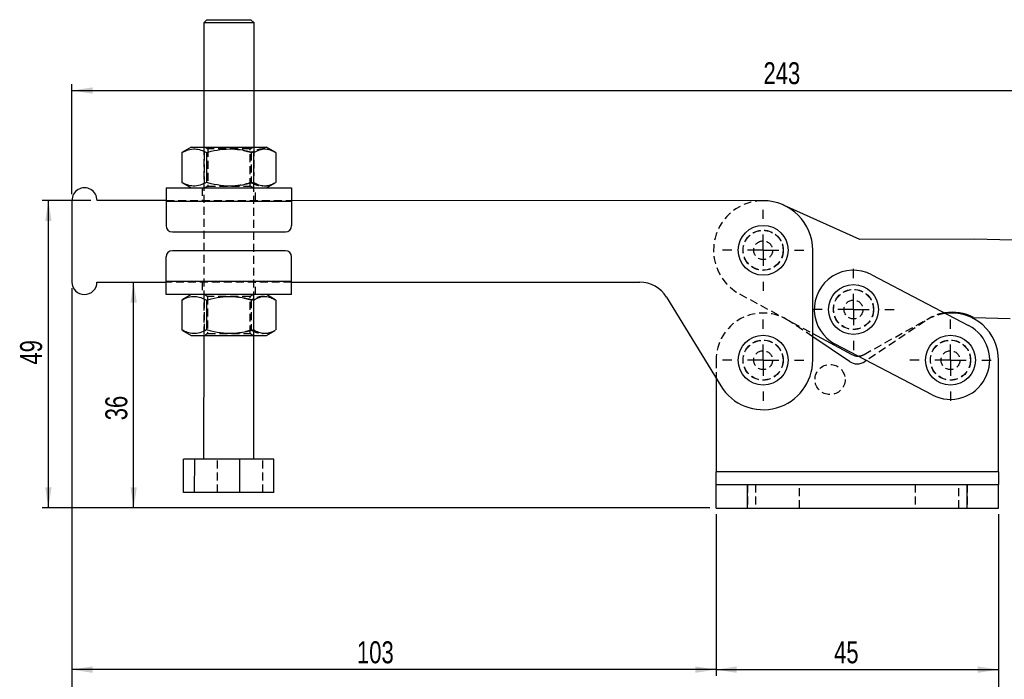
# Model space of a CAD drawing. Extents: x 28 to 407, y 19 to 290.
# Tile 5 of 11: x 28 to 185, y 110 to 215. Entities that reach past the tile are written whole.
import ezdxf

# ---------------------------------------------------------------- set-up
doc = ezdxf.new("R2010")
doc.units = 0
doc.linetypes.add('HIDDEN', pattern=[1.905, 1.27, -0.635])
doc.layers.get('0').update_dxf_attribs({"linetype": 'CONTINUOUS'})
doc.styles.add('SLDTEXTSTYLE0', font='TXT', dxfattribs={"width": 0.75})
doc.dimstyles.new('SLDDIMSTYLE0', dxfattribs={"dimtxt": 3.5, "dimasz": 3.302, "dimexe": 0, "dimexo": 0.0625, "dimgap": 0.875, "dimtad": 1, "dimdec": 0, "dimrnd": 1e-09, "dimzin": 12, "dimtxsty": 'SLDTEXTSTYLE0', "dimsah": 1, "dimcen": 0.09, "dimazin": 3, "dimtfac": 1, "dimtofl": 0, "dimtmove": 0, "dimatfit": 3, "dimtolj": 1, "dimtzin": 12})
doc.dimstyles.new('SLDDIMSTYLE1', dxfattribs={"dimtxt": 3.5, "dimasz": 3.302, "dimexe": 0, "dimexo": 0.0625, "dimgap": 0.875, "dimtad": 1, "dimdec": 0, "dimrnd": 1e-09, "dimzin": 12, "dimtxsty": 'SLDTEXTSTYLE0', "dimsah": 1, "dimcen": 0.09, "dimazin": 3, "dimtfac": 1, "dimtdec": 0, "dimtofl": 0, "dimtmove": 0, "dimatfit": 3, "dimtolj": 1, "dimtzin": 12})
doc.dimstyles.new('SLDDIMSTYLE2', dxfattribs={"dimtxt": 3.5, "dimasz": 3.302, "dimexe": 0, "dimexo": 0.0625, "dimgap": 0.875, "dimtad": 1, "dimdec": 3, "dimrnd": 1e-09, "dimzin": 12, "dimtxsty": 'SLDTEXTSTYLE0', "dimsah": 1, "dimcen": 0.09, "dimazin": 3, "dimtfac": 1, "dimtdec": 3, "dimtofl": 0, "dimtmove": 0, "dimatfit": 3, "dimtolj": 1, "dimtzin": 12})

# ---------------------------------------------------------------- blocks, each defined once
blk = doc.blocks.new('_D')
at = {"color": 179, "linetype": 'CONTINUOUS'}
for p, q in [((41.51, 173.28), (47.35, 173.28)), ((46.35, 137.28), (46.35, 173.28)), ((138.11, 137.28), (45.35, 137.28))]:
    blk.add_line(p, q, dxfattribs=at)
for points in [[(46.35, 173.28), (45.84, 169.98), (46.86, 169.98)], [(46.35, 137.28), (46.86, 140.58), (45.84, 140.58)]]:
    blk.add_solid(points, dxfattribs=at)
at = {"color": 179, "linetype": 'CONTINUOUS', "insert": (41.84, 151.25, 0.1), "char_height": 3.5, "attachment_point": 1, "rotation": 90, "style": 'SLDTEXTSTYLE0'}
blk.add_mtext('36', dxfattribs=at)
blk = doc.blocks.new('_D_1')
at = {"color": 179, "linetype": 'CONTINUOUS'}
for p, q in [((36.51, 172.28), (36.51, 110.53)), ((139.11, 136.28), (139.11, 110.53)), ((139.11, 111.53), (36.51, 111.53))]:
    blk.add_line(p, q, dxfattribs=at)
for points in [[(36.51, 111.53), (39.81, 111.02), (39.81, 112.04)], [(139.11, 111.53), (135.8, 112.04), (135.8, 111.02)]]:
    blk.add_solid(points, dxfattribs=at)
at = {"color": 179, "linetype": 'CONTINUOUS', "insert": (81.92, 116.04, 0.1), "char_height": 3.5, "attachment_point": 1, "style": 'SLDTEXTSTYLE0'}
blk.add_mtext('103', dxfattribs=at)
blk = doc.blocks.new('_D_2')
at = {"color": 179, "linetype": 'CONTINUOUS'}
for p, q in [((139.11, 136.28), (139.11, 110.53)), ((184.11, 136.28), (184.11, 110.53)), ((139.11, 111.53), (184.11, 111.53))]:
    blk.add_line(p, q, dxfattribs=at)
for points in [[(139.11, 111.53), (142.41, 111.02), (142.41, 112.04)], [(184.11, 111.53), (180.8, 112.04), (180.8, 111.02)]]:
    blk.add_solid(points, dxfattribs=at)
at = {"color": 179, "linetype": 'CONTINUOUS', "insert": (157.91, 116.04, 0.1), "char_height": 3.5, "attachment_point": 1, "style": 'SLDTEXTSTYLE0'}
blk.add_mtext('45', dxfattribs=at)
blk = doc.blocks.new('_D_3')
at = {"color": 179, "linetype": 'CONTINUOUS'}
for p, q in [((36.51, 172.28), (36.51, 98.75)), ((184.11, 136.28), (184.11, 98.75)), ((184.11, 99.75), (36.51, 99.75))]:
    blk.add_line(p, q, dxfattribs=at)
for points in [[(36.51, 99.75), (39.81, 99.24), (39.81, 100.26)], [(184.11, 99.75), (180.8, 100.26), (180.8, 99.24)]]:
    blk.add_solid(points, dxfattribs=at)
at = {"color": 179, "linetype": 'CONTINUOUS', "insert": (113.73, 104.26, 0.1), "char_height": 3.5, "attachment_point": 1, "style": 'SLDTEXTSTYLE0'}
blk.add_mtext('148', dxfattribs=at)
blk = doc.blocks.new('_D_4')
at = {"color": 179, "linetype": 'CONTINUOUS'}
for p, q in [((39.52, 186.28), (31.77, 186.28)), ((32.77, 137.28), (32.77, 186.28)), ((138.11, 137.28), (31.77, 137.28))]:
    blk.add_line(p, q, dxfattribs=at)
for points in [[(32.77, 186.28), (32.27, 182.98), (33.28, 182.98)], [(32.77, 137.28), (33.28, 140.58), (32.27, 140.58)]]:
    blk.add_solid(points, dxfattribs=at)
at = {"color": 179, "linetype": 'CONTINUOUS', "insert": (28.26, 160.12, 0.1), "char_height": 3.5, "attachment_point": 1, "rotation": 90, "style": 'SLDTEXTSTYLE0'}
blk.add_mtext('49', dxfattribs=at)
blk = doc.blocks.new('_D_5')
at = {"color": 179, "linetype": 'CONTINUOUS'}
for p, q in [((36.52, 187.28), (36.52, 204.79)), ((279.73, 171.21), (279.73, 204.79)), ((36.52, 203.79), (279.73, 203.79))]:
    blk.add_line(p, q, dxfattribs=at)
for points in [[(36.52, 203.79), (39.82, 203.28), (39.82, 204.29)], [(279.73, 203.79), (276.43, 204.29), (276.43, 203.28)]]:
    blk.add_solid(points, dxfattribs=at)
at = {"color": 179, "linetype": 'CONTINUOUS', "insert": (146.66, 208.3, 0.1), "char_height": 3.5, "attachment_point": 1, "style": 'SLDTEXTSTYLE0'}
blk.add_mtext('243', dxfattribs=at)
blk = doc.blocks.new('SW_CENTERMARKSYMBOL_0')
at = {"color": 0, "linetype": 'CONTINUOUS'}
for p, q in [((0, 5), (0, 6.46875)), ((0, 0), (0, 2.5)), ((-5, 0), (-6.46875, 0)), ((0, 0), (-2.5, 0)), ((0, 0), (0, -2.5)), ((0, 0), (2.5, 0)), ((5, 0), (6.46875, 0)), ((0, -5), (0, -6.46875))]:
    blk.add_line(p, q, dxfattribs=at)
blk = doc.blocks.new('SW_CENTERMARKSYMBOL_1')
at = {"color": 0, "linetype": 'CONTINUOUS'}
for p, q in [((0, 5), (0, 6.46875)), ((0, 0), (0, 2.5)), ((-5, 0), (-6.46875, 0)), ((0, 0), (-2.5, 0)), ((0, 0), (0, -2.5)), ((0, 0), (2.5, 0)), ((5, 0), (6.46875, 0)), ((0, -5), (0, -6.46875))]:
    blk.add_line(p, q, dxfattribs=at)
blk = doc.blocks.new('SW_CENTERMARKSYMBOL_2')
at = {"color": 0, "linetype": 'CONTINUOUS'}
for p, q in [((0, 5), (0, 6.46875)), ((0, 0), (0, 2.5)), ((-5, 0), (-6.46875, 0)), ((0, 0), (-2.5, 0)), ((0, 0), (0, -2.5)), ((0, 0), (2.5, 0)), ((5, 0), (6.46875, 0)), ((0, -5), (0, -6.46875))]:
    blk.add_line(p, q, dxfattribs=at)
blk = doc.blocks.new('SW_CENTERMARKSYMBOL_3')
at = {"color": 0, "linetype": 'CONTINUOUS'}
for p, q in [((0, 5), (0, 6.46875)), ((0, 0), (0, 2.5)), ((-5, 0), (-6.46875, 0)), ((0, 0), (-2.5, 0)), ((0, 0), (0, -2.5)), ((0, 0), (2.5, 0)), ((5, 0), (6.46875, 0)), ((0, -5), (0, -6.46875))]:
    blk.add_line(p, q, dxfattribs=at)

msp = doc.modelspace()

# ---------------------------------------------------------------- linework, layer by layer
at = {"color": 7, "linetype": 'CONTINUOUS'}
for p, q in [((58.029005, 215.071274), (57.528803, 214.571478)), ((65.528804, 214.568203), (65.029005, 215.068406)), ((57.528803, 214.571478), (57.520697, 194.77148)), ((65.520691, 194.768203), (65.528804, 214.568203)), ((55.520693, 194.772298), (54.13075, 193.970572)), ((68.909982, 193.964521), (67.520695, 194.767384)), ((54.017993, 193.903683), (54.016041, 189.142145)), ((54.135995, 193.961473), (54.017993, 193.903683)), ((57.959096, 193.902068), (57.957144, 189.140532)), ((65.461444, 193.898996), (65.459492, 189.137459)), ((69.022687, 193.897538), (69.020735, 189.136002)), ((51.518032, 188.273937), (71.518028, 188.265747)), ((54.016041, 189.142145), (54.133909, 189.086316)), ((54.127784, 189.075718), (55.518033, 188.272299)), ((67.518027, 188.267386), (68.908939, 189.069664)), ((36.517212, 186.280079), (36.511892, 173.28008)), ((51.517213, 186.273936), (40.517213, 186.278442)), ((51.517175, 186.173936), (51.515574, 182.273937)), ((51.517175, 186.173936), (71.517171, 186.165746)), ((71.517171, 186.165746), (71.515577, 182.265747)), ((146.617169, 186.234994), (71.517209, 186.265748)), ((162.005904, 180.07484), (149.854251, 185.539883)), ((52.515166, 181.273528), (70.515165, 181.266157)), ((180.290967, 180.132147), (162.005904, 180.07484)), ((186.316296, 179.95172), (180.290967, 180.132147)), ((51.51193, 173.373938), (51.513525, 177.273938)), ((70.513936, 178.266157), (52.513937, 178.273528)), ((71.511926, 173.365748), (71.513528, 177.265748)), ((154.506803, 160.831762), (154.51397, 178.331724)), ((163.899998, 174.44879), (179.346673, 166.373822)), ((40.511893, 173.278443), (51.511893, 173.273938)), ((71.511926, 173.365748), (51.51193, 173.373938)), ((71.511889, 173.265748), (126.971295, 173.243038)), ((71.511069, 171.265748), (51.511073, 171.273938)), ((55.511074, 171.2723), (54.121124, 170.470574)), ((68.900356, 170.464522), (67.511069, 171.267386)), ((54.008367, 170.403684), (54.006414, 165.642148)), ((54.126376, 170.461475), (54.008367, 170.403684)), ((57.94947, 170.40207), (57.947518, 165.640534)), ((65.451818, 170.398998), (65.449866, 165.637462)), ((69.013061, 170.39754), (69.011109, 165.636003)), ((131.236698, 170.848582), (139.864165, 156.718218)), ((180.125654, 167.631494), (185.942154, 167.45732)), ((54.006414, 165.642148), (54.12429, 165.586318)), ((54.118158, 165.57572), (55.508407, 164.772301)), ((57.508411, 164.771482), (57.500342, 145.071484)), ((65.500343, 145.068208), (65.508405, 164.768206)), ((67.508409, 164.767387), (68.899313, 165.569667)), ((154.508547, 165.090546), (160.755278, 161.71568)), ((160.384686, 160.607695), (154.50833, 164.559466)), ((173.555675, 155.296171), (158.108999, 163.37114)), ((163.07656, 160.774277), (162.828851, 160.607695)), ((184.106769, 143.026996), (184.106769, 160.834997)), ((139.106767, 157.958708), (139.106767, 143.026996)), ((54.295922, 139.772795), (54.29809, 145.072796)), ((56.070091, 145.072069), (54.29809, 145.072796)), ((56.067916, 139.772069), (56.070091, 145.072069)), ((63.272336, 145.069121), (56.070091, 145.072069)), ((63.270168, 139.76912), (63.272336, 145.069121)), ((68.702588, 145.066897), (63.272336, 145.069121)), ((68.70042, 139.766896), (68.702588, 145.066897)), ((184.106769, 143.026996), (139.106767, 143.026996)), ((139.106767, 141.026996), (139.106767, 143.026996)), ((184.106769, 143.026996), (184.106769, 141.026996)), ((56.067916, 139.772069), (54.295922, 139.772795)), ((63.270168, 139.76912), (56.067916, 139.772069)), ((68.70042, 139.766896), (63.270168, 139.76912)), ((139.106767, 137.276996), (139.106767, 141.026996)), ((139.106767, 141.026996), (144.106768, 141.026996)), ((144.106768, 137.276996), (144.106768, 141.026996)), ((144.106768, 141.026996), (179.106768, 141.026996)), ((179.106768, 137.276996), (179.106768, 141.026996)), ((179.106768, 141.026996), (184.106769, 141.026996)), ((184.106769, 137.276996), (184.106769, 141.026996)), ((139.106767, 137.276996), (144.106768, 137.276996)), ((144.106768, 137.276996), (179.106768, 137.276996)), ((179.106768, 137.276996), (184.106769, 137.276996))]:
    msp.add_line(p, q, dxfattribs=at)
at = {"color": 7, "linetype": 'HIDDEN'}
for p, q in [((57.520697, 194.77148), (57.508411, 164.771482)), ((57.730125, 194.771394), (58.145577, 194.480239)), ((58.145577, 194.480239), (58.143148, 188.562209)), ((58.147015, 194.480239), (58.145577, 194.480239)), ((64.893151, 188.559445), (64.895572, 194.477474)), ((64.895572, 194.477474), (65.311262, 194.768289)), ((65.508405, 164.768206), (65.520691, 194.768203)), ((57.579236, 193.902224), (57.577284, 189.140687)), ((57.791078, 193.958426), (57.579236, 193.902224)), ((65.081583, 193.899151), (65.079631, 189.137615)), ((57.268033, 188.271582), (57.267213, 186.271582)), ((57.577284, 189.140687), (57.789082, 189.08431)), ((58.143148, 188.562209), (57.727465, 188.271394)), ((65.308602, 188.268289), (64.893151, 188.559445)), ((65.767216, 186.268102), (65.768028, 188.268101)), ((51.517175, 186.173936), (71.517171, 186.165746)), ((51.517213, 186.273936), (71.517209, 186.265748)), ((71.511889, 173.265748), (51.511893, 173.273938)), ((71.511926, 173.365748), (51.51193, 173.373938)), ((57.261886, 173.271583), (57.261074, 171.271584)), ((65.761069, 171.268103), (65.761888, 173.268103)), ((57.720499, 171.271396), (58.135951, 170.980241)), ((58.135951, 170.980241), (58.133529, 165.062211)), ((58.137389, 170.98024), (58.135951, 170.980241)), ((64.883525, 165.059447), (64.885953, 170.977477)), ((64.885953, 170.977477), (65.301636, 171.268291)), ((142.858835, 171.384434), (154.508547, 165.090546)), ((57.56961, 170.402226), (57.567658, 165.64069)), ((57.781452, 170.458429), (57.56961, 170.402226)), ((65.071957, 170.399153), (65.070005, 165.637617)), ((154.50833, 164.559466), (150.792062, 167.058606)), ((162.680049, 161.72856), (173.046874, 167.50991)), ((172.421474, 167.058606), (163.07656, 160.774277)), ((57.567658, 165.64069), (57.779456, 165.584313)), ((58.133529, 165.062211), (57.717839, 164.771396)), ((65.298976, 164.768292), (64.883525, 165.059447)), ((139.106767, 160.834997), (139.106767, 157.958708)), ((59.726173, 139.770571), (59.728349, 145.070572)), ((66.928426, 139.767623), (66.930594, 145.067621)), ((184.106769, 143.026996), (139.106767, 143.026996)), ((144.106768, 141.026996), (144.106768, 137.276996)), ((145.406768, 141.026996), (145.406768, 137.276996)), ((152.406768, 137.276996), (152.406768, 141.026996)), ((170.806768, 141.026996), (170.806768, 137.276996)), ((177.806769, 137.276996), (177.806769, 141.026996)), ((179.106768, 141.026996), (179.106768, 137.276996))]:
    msp.add_line(p, q, dxfattribs=at)
at = {"color": 7, "linetype": 'CONTINUOUS', "flags": 128}
for points in [[(58.029005, 215.071274), (58.029065, 215.071274), (58.127949, 215.071233), (58.410184, 215.071118), (58.860565, 215.070931), (59.454793, 215.070689), (60.160847, 215.070399), (60.940655, 215.070082), (61.752187, 215.069747), (62.551679, 215.069423), (63.296044, 215.069117), (63.945146, 215.068849)], [(63.945146, 215.068849), (64.463997, 215.068637), (64.82462, 215.068491), (65.007569, 215.068417), (65.029005, 215.068406)], [(64.290108, 214.56871), (63.603425, 214.568989), (62.819736, 214.56931), (61.97569, 214.569656), (61.110744, 214.57001), (60.265342, 214.570357), (59.479022, 214.570681), (58.788547, 214.57096), (58.226207, 214.571191), (57.818288, 214.571359), (57.58387, 214.571456), (57.528803, 214.571478)], [(65.528804, 214.568203), (65.478424, 214.568222), (65.250048, 214.568315), (64.847672, 214.568479), (64.290108, 214.56871)], [(55.520693, 194.772298), (55.523256, 194.772298), (55.644812, 194.772247), (55.944907, 194.772124), (56.41442, 194.771933), (57.039084, 194.771677), (57.799915, 194.771364), (58.673808, 194.771007), (59.634196, 194.770614), (60.651908, 194.770197), (61.696017, 194.76977), (62.734792, 194.769343), (63.736686, 194.768934), (64.671243, 194.768552), (65.510074, 194.768207), (66.227691, 194.767915), (66.802287, 194.767678), (67.216406, 194.767509), (67.457462, 194.76741), (67.520695, 194.767384)], [(51.518032, 188.273937), (51.518017, 188.233586), (51.517965, 188.114084), (51.517891, 187.920023), (51.517779, 187.658861), (51.517652, 187.340634), (51.517503, 186.977573), (51.517339, 186.583627), (51.517175, 186.173936)], [(71.518028, 188.265747), (71.518013, 188.225396), (71.517969, 188.105894), (71.517887, 187.911833), (71.517782, 187.650671), (71.517648, 187.332444), (71.517499, 186.969383), (71.517335, 186.575437), (71.517171, 186.165746)], [(51.511073, 171.273938), (51.511088, 171.314289), (51.511133, 171.433791), (51.511215, 171.627852), (51.511319, 171.889014), (51.511453, 172.207241), (51.511602, 172.570303), (51.511766, 172.964248), (51.51193, 173.373938)], [(71.511069, 171.265748), (71.511084, 171.306099), (71.511136, 171.425602), (71.511211, 171.619662), (71.511323, 171.880824), (71.511449, 172.199051), (71.511598, 172.562113), (71.511762, 172.956059), (71.511926, 173.365748)], [(55.508407, 164.772301), (55.51097, 164.7723), (55.632526, 164.77225), (55.932621, 164.772127), (56.402134, 164.771935), (57.026798, 164.771679), (57.787636, 164.771368), (58.661522, 164.77101), (59.62191, 164.770617), (60.639622, 164.7702), (61.683731, 164.769772), (62.722506, 164.769347), (63.7244, 164.768936), (64.658957, 164.768554), (65.497788, 164.76821), (66.215405, 164.767916), (66.790001, 164.767681), (67.20412, 164.767511), (67.445176, 164.767413), (67.508409, 164.767387)]]:
    msp.add_lwpolyline(points, dxfattribs=at)
at = {"color": 7, "linetype": 'HIDDEN', "flags": 128}
for points in [[(64.895572, 194.477474), (64.882772, 194.47748), (64.72441, 194.477545), (64.393336, 194.477681), (63.907379, 194.477879), (63.292759, 194.478132), (62.582599, 194.478422), (61.815182, 194.478735), (61.03188, 194.479058), (60.274931, 194.479367), (59.585126, 194.47965), (58.999667, 194.479888), (58.550114, 194.480073), (58.260696, 194.480192), (58.147015, 194.480239)], [(58.143148, 188.562209), (58.178851, 188.562194), (58.381775, 188.56211), (58.753775, 188.561959), (59.274809, 188.561745), (59.916774, 188.561482), (60.645075, 188.561184), (61.42045, 188.560866), (62.201085, 188.560547), (62.944898, 188.560242), (63.611807, 188.55997), (64.16584, 188.559743), (64.577134, 188.559573), (64.823518, 188.559473), (64.893151, 188.559445)], [(64.885953, 170.977477), (64.873146, 170.977482), (64.714791, 170.977547), (64.38371, 170.977682), (63.897761, 170.977881), (63.283132, 170.978133), (62.572973, 170.978424), (61.805556, 170.978738), (61.022261, 170.979059), (60.265304, 170.979369), (59.575507, 170.979651), (58.990048, 170.979891), (58.540488, 170.980075), (58.25107, 170.980194), (58.137389, 170.98024)], [(58.133529, 165.062211), (58.169225, 165.062196), (58.372149, 165.062113), (58.744149, 165.061961), (59.265183, 165.061747), (59.907155, 165.061484), (60.635457, 165.061186), (61.410824, 165.060869), (62.191458, 165.060549), (62.93528, 165.060244), (63.602181, 165.059971), (64.156214, 165.059744), (64.567508, 165.059576), (64.813891, 165.059475), (64.883525, 165.059447)]]:
    msp.add_lwpolyline(points, dxfattribs=at)
at = {"color": 7, "linetype": 'CONTINUOUS'}
for centre in [(146.613934, 178.334959), (161.004499, 168.909965), (146.606768, 160.834996), (176.451174, 160.834996)]:
    msp.add_circle(centre, 3.96875, dxfattribs=at)
at = {"color": 7, "linetype": 'HIDDEN'}
for centre, radius in [((146.613934, 178.334959), 3.2), ((146.613934, 178.334959), 3.175), ((146.613934, 178.334959), 1.5), ((161.004499, 168.909965), 3.2), ((161.004499, 168.909965), 3.175), ((161.004499, 168.909965), 1.5), ((146.606768, 160.834996), 3.2), ((146.606768, 160.834996), 3.2), ((146.606768, 160.834996), 3.175), ((176.451174, 160.834996), 3.2), ((176.451174, 160.834996), 3.175), ((146.606768, 160.834996), 1.5), ((176.451174, 160.834996), 1.5), ((157.268478, 157.746565), 2.4)]:
    msp.add_circle(centre, radius, dxfattribs=at)
at = {"color": 7, "linetype": 'CONTINUOUS'}
for centre, radius, start, end in [((38.517214, 186.27926), 2, 359.97653775, 179.97653775), ((146.613934, 178.334959), 7.900036, 359.97653775, 89.97653775), ((52.515575, 182.273528), 1, 179.97653775, 269.97653775), ((70.515574, 182.266157), 1, 269.97653775, 359.97653775), ((52.513528, 177.273528), 1, 89.97653775, 179.97653775), ((70.513526, 177.266157), 1, 359.97653775, 89.97653775), ((161.004499, 168.909965), 6.25, 62.40104341, 242.40104341), ((38.511891, 173.279262), 2, 179.97653775, 359.97653775), ((126.969248, 168.243038), 5, 31.4066579, 89.97653775), ((176.699815, 160.959641), 7.5, 62.82056896, 98.95979792), ((176.606768, 160.834996), 7.5, 0, 96.94188964), ((176.451174, 160.834996), 6.25, 242.40104341, 62.40104341), ((161.705932, 163.475299), 2, 241.61936771, 270.83740337), ((146.606768, 160.834996), 7.900036, 211.4066579, 359.97653775), ((161.606768, 162.424954), 2.189958, 236.07969817, 303.92030183)]:
    msp.add_arc(centre, radius, start, end, dxfattribs=at)
at = {"color": 7, "linetype": 'HIDDEN'}
for centre, radius, start, end in [((146.613934, 178.334959), 7.900036, 89.97653775, 241.61936771), ((146.606768, 160.834996), 7.5, 56.07969817, 180), ((176.606768, 160.834996), 7.5, 96.94188964, 123.92030183), ((176.699815, 160.959641), 7.5, 98.95979792, 119.14744366), ((161.705932, 163.475299), 2, 270.83740337, 299.14744366)]:
    msp.add_arc(centre, radius, start, end, dxfattribs=at)
at = {"color": 7, "linetype": 'CONTINUOUS'}
for points, knots in [([(54.017993, 193.903683), (54.360118, 194.071224), (55.051786, 194.409938), (56.076438, 194.533542), (57.055815, 194.35111), (57.656168, 194.052661), (57.959096, 193.902068)], [0, 0, 0, 0, 0.264602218, 0.5349421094, 0.7653398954, 1, 1, 1, 1]), ([(57.959096, 193.902068), (58.21177, 193.971563), (59.081812, 194.210858), (60.622372, 194.483121), (62.413749, 194.500881), (64.038046, 194.277235), (64.985171, 194.025556), (65.461444, 193.898996)], [0, 0, 0, 0, 0.1032808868, 0.3556322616, 0.6140405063, 0.8059156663, 1, 1, 1, 1]), ([(65.461444, 193.898996), (65.77061, 194.066653), (66.395647, 194.405603), (67.321392, 194.527744), (68.166477, 194.358404), (68.670025, 194.083537), (68.904722, 193.955425)], [0, 0, 0, 0, 0.27378221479, 0.5535009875, 0.79189282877, 1, 1, 1, 1]), ([(57.957144, 189.140532), (57.615019, 188.97299), (56.92335, 188.634274), (55.898701, 188.510675), (54.919313, 188.693101), (54.318965, 188.991552), (54.016041, 189.142145)], [0, 0, 0, 0, 0.26460226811, 0.53494216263, 0.76534043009, 1, 1, 1, 1]), ([(65.459492, 189.137459), (64.988145, 189.012515), (64.040898, 188.761421), (62.432669, 188.540304), (60.636588, 188.555444), (59.095334, 188.826485), (58.209758, 189.070832), (57.957144, 189.140532)], [0, 0, 0, 0, 0.1920504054, 0.3859558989, 0.6379329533, 0.8967193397, 1, 1, 1, 1]), ([(68.902822, 189.080268), (68.632642, 188.935029), (68.046485, 188.619932), (67.160573, 188.507101), (66.275708, 188.688205), (65.733221, 188.986796), (65.459492, 189.137459)], [0, 0, 0, 0, 0.2391556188, 0.5188502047, 0.757220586, 1, 1, 1, 1]), ([(54.008367, 170.403684), (54.350492, 170.571225), (55.042161, 170.909941), (56.06681, 171.033542), (57.046198, 170.851114), (57.646546, 170.552663), (57.94947, 170.40207)], [0, 0, 0, 0, 0.2646022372, 0.5349421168, 0.7653403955, 1, 1, 1, 1]), ([(57.94947, 170.40207), (58.202144, 170.471565), (59.072186, 170.710861), (60.612748, 170.983121), (62.404125, 171.000884), (64.028423, 170.777236), (64.975545, 170.525558), (65.451818, 170.398998)], [0, 0, 0, 0, 0.1032808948, 0.355632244, 0.6140414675, 0.8059156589, 1, 1, 1, 1]), ([(65.451818, 170.398998), (65.760983, 170.566655), (66.386018, 170.905606), (67.311777, 171.027745), (68.156848, 170.858404), (68.660403, 170.583539), (68.895103, 170.455428)], [0, 0, 0, 0, 0.2737821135, 0.5535012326, 0.7918924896, 1, 1, 1, 1]), ([(57.947518, 165.640534), (57.605393, 165.472993), (56.913724, 165.134277), (55.889073, 165.010675), (54.909696, 165.193105), (54.309342, 165.491555), (54.006414, 165.642148)], [0, 0, 0, 0, 0.2646022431, 0.5349421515, 0.7653399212, 1, 1, 1, 1]), ([(65.449866, 165.637462), (64.978519, 165.512518), (64.031272, 165.261423), (62.423043, 165.040305), (60.626962, 165.055447), (59.085707, 165.326486), (58.200131, 165.570833), (57.947518, 165.640534)], [0, 0, 0, 0, 0.1920504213, 0.3859559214, 0.637932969, 0.8967193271, 1, 1, 1, 1]), ([(68.893196, 165.58027), (68.623016, 165.435032), (68.036857, 165.119935), (67.150955, 165.007102), (66.26609, 165.188206), (65.723598, 165.486798), (65.449866, 165.637462)], [0, 0, 0, 0, 0.23915560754, 0.51884970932, 0.75722007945, 1, 1, 1, 1])]:
    msp.add_open_spline(points, degree=3, knots=knots, dxfattribs=at)
at = {"color": 7, "linetype": 'HIDDEN'}
for points, knots in [([(69.022687, 193.897538), (68.680698, 194.065359), (67.989303, 194.40464), (66.964757, 194.529081), (65.985219, 194.347457), (65.384629, 194.049496), (65.081583, 193.899151)], [0, 0, 0, 0, 0.2646024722, 0.5349423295, 0.7653406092, 1, 1, 1, 1]), ([(65.081583, 193.899151), (64.610555, 194.027141), (63.672402, 194.282059), (62.706296, 194.390116), (62.225254, 194.443919)], [0, 0, 0, 0, 0.5020812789, 1, 1, 1, 1]), ([(62.217722, 188.594472), (62.695407, 188.647316), (63.663352, 188.754397), (64.603468, 189.008774), (65.079631, 189.137615)], [0, 0, 0, 0, 0.4935052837, 1, 1, 1, 1]), ([(65.079631, 189.137615), (65.421505, 188.962422), (66.04963, 188.640539), (66.699341, 188.601696), (66.995429, 188.583994)], [0, 0, 0, 0, 0.54427738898, 1, 1, 1, 1]), ([(67.410419, 188.600756), (67.64359, 188.632205), (68.189399, 188.705821), (68.717971, 188.979335), (69.020735, 189.136002)], [0, 0, 0, 0, 0.4272032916, 1, 1, 1, 1]), ([(65.071957, 170.399153), (64.600928, 170.527143), (63.662776, 170.782061), (62.69667, 170.890117), (62.215628, 170.94392)], [0, 0, 0, 0, 0.5020812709, 1, 1, 1, 1]), ([(69.013061, 170.39754), (68.671075, 170.565361), (67.979687, 170.904644), (66.955128, 171.029083), (65.975603, 170.847457), (65.375007, 170.549498), (65.071957, 170.399153)], [0, 0, 0, 0, 0.26460199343, 0.53494236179, 0.7653401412, 1, 1, 1, 1]), ([(62.208096, 165.094474), (62.685784, 165.147318), (63.653729, 165.254397), (64.593844, 165.508776), (65.070005, 165.637617)], [0, 0, 0, 0, 0.493507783, 1, 1, 1, 1]), ([(65.070005, 165.637617), (65.411879, 165.462423), (66.040003, 165.140539), (66.689719, 165.101697), (66.98581, 165.083996)], [0, 0, 0, 0, 0.5442768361, 1, 1, 1, 1]), ([(67.4008, 165.100758), (67.633972, 165.132207), (68.179781, 165.205823), (68.708348, 165.479336), (69.011109, 165.636003)], [0, 0, 0, 0, 0.4272038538, 1, 1, 1, 1])]:
    msp.add_open_spline(points, degree=3, knots=knots, dxfattribs=at)

# ---------------------------------------------------------------- block references
at = {"color": 179, "linetype": 'CONTINUOUS'}
for name, p in [('SW_CENTERMARKSYMBOL_0', (146.613934, 178.334959)), ('SW_CENTERMARKSYMBOL_2', (161.004499, 168.909965)), ('SW_CENTERMARKSYMBOL_1', (146.606768, 160.834996)), ('SW_CENTERMARKSYMBOL_3', (176.451174, 160.834996))]:
    msp.add_blockref(name, p, dxfattribs=at)

# ---------------------------------------------------------------- dimensions: what is measured, and where the dimension line sits
for base, p1, p2, dimstyle, picture, middle in [((279.730936, 203.7855), (36.517214, 186.280079), (279.730936, 170.205238), 'SLDDIMSTYLE0', '_D_5', (151.96103, 203.7855)), ((36.511891, 111.527975), (139.106768, 137.276996), (36.511891, 173.280081), 'SLDDIMSTYLE1', '_D_1', (87.217973, 111.527975))]:
    dim = msp.add_linear_dim(base=base, p1=p1, p2=p2, dimstyle=dimstyle, dxfattribs=at)
    dim.commit()
    dim.dimension.update_dxf_attribs({"geometry": picture, "text_midpoint": middle, "dimtype": 160})
for base, p1, p2, angle, dimstyle, picture, middle in [((32.773373, 186.278442), (139.106768, 137.276996), (40.517214, 186.278442), 90, 'SLDDIMSTYLE1', '_D_4', (32.773373, 164.125342)), ((36.511891, 99.749856), (184.106768, 137.276996), (36.511891, 173.280081), 0, 'SLDDIMSTYLE1', '_D_3', (119.034885, 99.749856)), ((46.349464, 173.278443), (139.106768, 137.276996), (40.511891, 173.278443), 90, 'SLDDIMSTYLE0', '_D', (46.349464, 155.261331)), ((184.106768, 111.527975), (139.106768, 137.276996), (184.106768, 137.276996), 0, 'SLDDIMSTYLE2', '_D_2', (161.918504, 111.527975))]:
    dim = msp.add_linear_dim(base=base, p1=p1, p2=p2, angle=angle, dimstyle=dimstyle, dxfattribs=at)
    dim.commit()
    dim.dimension.update_dxf_attribs({"geometry": picture, "text_midpoint": middle, "dimtype": 160})

doc.saveas('drawing.dxf')
